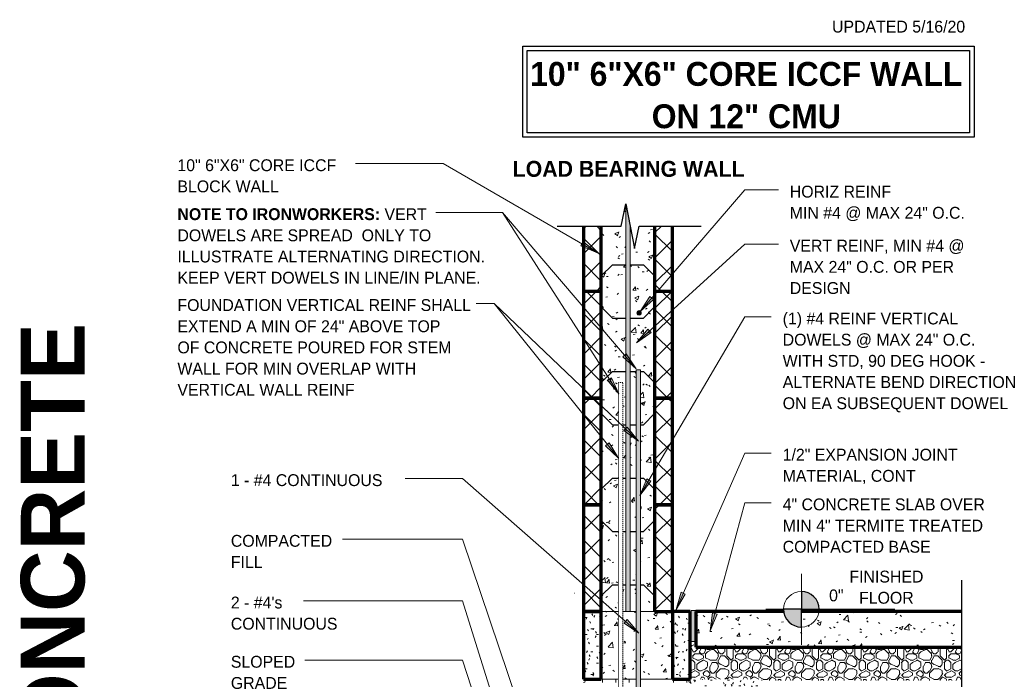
# Model space of a CAD drawing. Header units: inches. Extents: x 179 to 441, y -40 to 170.
# Tile 2 of 9: x 179 to 290, y 81 to 156. Entities that reach past the tile are written whole.
import ezdxf

# ---------------------------------------------------------------- set-up
doc = ezdxf.new("R2010")
doc.units = ezdxf.units.IN
doc.header["$MEASUREMENT"] = 0
doc.linetypes.add('Hidden 1_8_', pattern=[0.1875, 0.125, -0.0625])
for name, color, linetype, lineweight in [('A-ANNO-TEXT', 2, 'Continuous', 9), ('A-DETL', 5, 'Continuous', 9), ('A-DETL-GENF', 3, 'Continuous', 9), ('A-DETL-HLIN', 3, 'Continuous', 70), ('A-DETL-LLIN', 3, 'Continuous', 9), ('A-DETL-MBND', 5, 'Hidden 1_8_', 9), ('A-DETL-MLIN', 3, 'Continuous', 30)]:
    doc.layers.add(name, color=color, linetype=linetype, lineweight=lineweight)
pattern_1 = [(0, (0, 0), (4, 4), [4, -4]), (0, (0, 1.5), (4, 4), [4, -4]), (0, (0, 3), (4, 4), [4, -4]), (90, (0.5, 3.5), (-4, 4), [4, -4]), (90, (2, 3.5), (-4, 4), [4, -4]), (90, (3.5, 3.5), (-4, 4), [4, -4])]
pattern_2 = [(50, (0, 0), (4.590705, -0.40187), [0.48, -5.28]), (355, (0, 0), (-0.88784, 4.8137), [0.384, -4.224]), (100.451, (0.383, -0.033), (3.70197, 4.41272), [0.408, -4.487]), (46.184, (0, 1.28), (6.83066, -1.05904), [0.72, -7.92]), (96.636, (0.569, 1.192), (5.98166, 6.23401), [0.612, -6.731]), (351.184, (0, 1.28), (5.98208, 6.23382), [0.576, -6.336]), (21, (0.64, 0.96), (3.82029, -2.5771), [0.48, -5.28]), (326, (0.64, 0.96), (1.55721, 4.64059), [0.384, -4.224]), (71.451, (0.958, 0.745), (5.377147, 2.064703), [0.408, -4.487]), (37.5, (0, 0), (0.077972, 2.130786), [0.211, -3.962, 0.211, -4.077, -4.24]), (37.5, (0, 0), (0.077972, 2.130786), [-8.461, 0.211, -4.029]), (7.5, (0, 0), (1.683907, 2.52439), [0.211, -2.234, 0.211, -3.866, -1.616]), (7.5, (0, 0), (1.683907, 2.52439), [-6.522, 0.211, -1.405]), (327.5, (-1.427, 0), (3.416527, -0.144297), [0.211, -1.389, 0.211, -4.781, -6.624]), (327.5, (-1.427, 0), (3.416527, -0.144297), [-6.592, 0.211, -6.413]), (317.5, (-2.067, 0), (3.732463, 0.640715), [0.211, -1.869, 0.211, -3.104, -4.704]), (317.5, (-2.067, 0), (3.732463, 0.640715), [-5.395, 0.211, -4.493])]
pattern_3 = [(45, (0, 0), (-1.414214, 1.414214), []), (135, (0, 0), (-1.414214, -1.414214), [])]
pattern_4 = [(0, (0, 0), (2.56, 0.64), [0.211, -1.709, 0.211, -1.709, -10.24]), (0, (0, 0), (2.56, 0.64), [-3.84, 0.211, -3.629, 0.211, -1.709, -4.48]), (0, (0, 0), (2.56, 0.64), [-9.6, 0.211, -1.069, 0.211, -2.989]), (120, (0.96, 0.32), (-1.8342563, 1.897025), [0.211, -1.709, 0.211, -1.709, -10.24]), (120, (0.96, 0.32), (-1.8342563, 1.897025), [-3.84, 0.211, -3.629, 0.211, -1.709, -4.48]), (120, (0.96, 0.32), (-1.8342563, 1.897025), [-9.6, 0.211, -1.069, 0.211, -2.989]), (240, (1.28, 1.6), (-0.7257437, -2.537025), [0.211, -1.709, 0.211, -1.709, -10.24]), (240, (1.28, 1.6), (-0.7257437, -2.537025), [-3.84, 0.211, -3.629, 0.211, -1.709, -4.48]), (240, (1.28, 1.6), (-0.7257437, -2.537025), [-9.6, 0.211, -1.069, 0.211, -2.989])]

# ---------------------------------------------------------------- blocks, each defined once
blk = doc.blocks.new('Break Line1 - B_ ICCF WALL0')
at = {"layer": 'A-DETL-GENF', "lineweight": 30}
for p, q in [((-1, 0), (-0.5, 2.5)), ((-0.5, 2.5), (0.5, -2.5)), ((-23.26, 0), (-1, 0)), ((0.5, -2.5), (1, 0)), ((1, 0), (18.75, 0))]:
    blk.add_line(p, q, dxfattribs=at)
blk = doc.blocks.new('Reinf Bar Secti_ ICCF WALL3')
at = {"layer": 'A-DETL-GENF'}
h = blk.add_hatch(color=256, dxfattribs=at)
edge = h.paths.add_edge_path(flags=0)
edge.add_spline(control_points=[(-0.25, 0), (-0.25, -0.03), (-0.23, -0.09), (-0.2, -0.15), (-0.18, -0.17)], knot_values=[0, 0, 0, 0, 0.094965, 0.188583, 0.188583, 0.188583, 0.188583], degree=3, periodic=0)
edge.add_line((-0.18, -0.17), (-0.18, 0.17))
edge.add_spline(control_points=[(-0.18, 0.17), (-0.2, 0.15), (-0.23, 0.09), (-0.25, 0.03), (-0.25, 0)], knot_values=[0, 0, 0, 0, 0.093619, 0.188583, 0.188583, 0.188583, 0.188583], degree=3, periodic=0)
for start, end in [(135.889, 180.0488), (179.9512, 224.111)]:
    blk.add_arc((0, 0), 0.249, start, end, dxfattribs=at)
blk = doc.blocks.new('Reinf Bar Secti_ ICCF WALL2')
at = {"layer": 'A-DETL-GENF'}
h = blk.add_hatch(color=256, dxfattribs=at)
edge = h.paths.add_edge_path(flags=0)
edge.add_arc((0, 0), 0.25, 180, 360)
edge.add_arc((0, 0), 0.25, 360, 540)
for start, end in [(360, 180), (180, 360)]:
    blk.add_arc((0, 0), 0.25, start, end, dxfattribs=at)
blk = doc.blocks.new('Reinf Bar Eleva_ ICCF WALL0')
at = {"layer": 'A-DETL-GENF'}
blk.add_hatch(color=256, dxfattribs=at).paths.add_polyline_path([(0, 0), (0, -0.5), (43.33, -0.5), (45.83, 0)], flags=0)
for p, q in [((45.83, 0), (0, 0)), ((0, -0.5), (43.33, -0.5))]:
    blk.add_line(p, q, dxfattribs=at)
blk = doc.blocks.new('Break Line2 - B_ ICCF WALL0')
at = {"layer": 'A-DETL-GENF', "lineweight": 30}
for p, q in [((-1, 0), (-0.5, 2.5)), ((-0.5, 2.5), (0.5, -2.5)), ((-8.22, 0), (-1, 0)), ((0.5, -2.5), (1, 0)), ((1, 0), (7.99, 0))]:
    blk.add_line(p, q, dxfattribs=at)
blk = doc.blocks.new('Reinf Bar Eleva_ ICCF WALL1')
at = {"layer": 'A-DETL-GENF'}
blk.add_hatch(color=256, dxfattribs=at).paths.add_polyline_path([(64.19, 0), (0, 0), (0, -0.5), (64.19, -0.5)], flags=0)
for p, q in [((64.19, 0), (0, 0)), ((0, 0), (0, -0.5)), ((0, -0.5), (64.19, -0.5))]:
    blk.add_line(p, q, dxfattribs=at)

msp = doc.modelspace()

# ---------------------------------------------------------------- hatches: boundary and pattern name
at = {"layer": 'A-ANNO-TEXT'}
for points in [[(242.33609595, 130.57118102), (242.0727904, 130.11512371), (243.93649277, 129.34315027)], [(250.22859286, 124.08934932), (249.82985538, 124.43333551), (248.72280686, 122.74698646)], [(249.96272801, 120.3715866), (249.6082098, 120.76098988), (248.30656309, 119.21987166)], [(247.17600497, 117.97404838), (246.77539925, 117.63223974), (248.27384927, 116.2816928)], [(245.4964079, 115.28876616), (245.05313224, 115.00446919), (246.35449502, 113.46311121)], [(247.28013351, 109.72511302), (246.91625122, 109.3444455), (248.54392079, 108.15279904)], [(245.24329984, 107.9798943), (244.83257256, 107.65031703), (246.28963017, 106.25521394)], [(249.95379064, 103.65551953), (249.49973889, 103.92226865), (248.71368443, 102.06446136)], [(253.81656377, 90.96859346), (253.3345577, 91.18069777), (252.77001465, 89.24404585)], [(257.38011553, 88.70324709), (256.87188052, 88.84114294), (256.60228655, 86.84198096)], [(247.2676773, 88.09547322), (246.92068213, 87.69935148), (248.59860138, 86.57956735)]]:
    msp.add_hatch(color=7, dxfattribs=at).paths.add_polyline_path(points, flags=0)
at = {"layer": 'A-DETL-GENF'}
h = msp.add_hatch(dxfattribs=at)
h.set_pattern_fill('FP1_3', style=0, pattern_type=2)
h.set_pattern_definition(pattern_2)
h.paths.add_polyline_path([(247.11539914, 125.00508928), (247.11539914, 134.8345131), (246.61539914, 132.3345131), (244.36539914, 132.3345131), (244.36539914, 125.00508928)], flags=0)
h = msp.add_hatch(dxfattribs=at)
h.set_pattern_fill('FP1_4', style=0, pattern_type=2)
h.set_pattern_definition(pattern_3)
h.paths.add_polyline_path([(242.36539914, 125.00508928), (244.36539914, 125.00508928), (244.36539914, 132.3345131), (242.36539914, 132.3345131)], flags=0)
h = msp.add_hatch(dxfattribs=at)
h.set_pattern_fill('FP1_3', style=0, pattern_type=2)
h.set_pattern_definition(pattern_2)
h.paths.add_polyline_path([(247.61539914, 132.3345131), (247.61539914, 125.00508928), (250.36539914, 125.00508928), (250.36539914, 132.3345131), (248.61539914, 132.3345131), (248.11539914, 129.8345131)], flags=0)
h = msp.add_hatch(dxfattribs=at)
h.set_pattern_fill('FP1_4', style=0, pattern_type=2)
h.set_pattern_definition(pattern_3)
h.paths.add_polyline_path([(250.36539914, 125.00508928), (252.36539914, 125.00508928), (252.36539914, 132.3345131), (250.36539914, 132.3345131)], flags=0)
h = msp.add_hatch(dxfattribs=at)
h.set_pattern_fill('FP1_4', style=0, pattern_type=2)
h.set_pattern_definition(pattern_3)
h.paths.add_polyline_path([(242.36539914, 113.00508928), (244.36539914, 113.00508928), (244.36539914, 125.00508928), (242.36539914, 125.00508928)], flags=0)
h = msp.add_hatch(dxfattribs=at)
h.set_pattern_fill('FP1_3', style=0, pattern_type=2)
h.set_pattern_definition(pattern_2)
h.paths.add_polyline_path([(244.36539914, 125.00508928), (244.36539914, 113.00508928), (246.28472144, 113.00508928), (246.28472144, 114.76911532), (246.78472144, 114.76911532), (246.78472144, 113.00508928), (247.11539914, 113.00508928), (247.11539914, 123.25508928), (246.36539914, 123.25508928), (246.36539914, 125.00508928)], flags=0)
h = msp.add_hatch(dxfattribs=at)
h.set_pattern_fill('FP1_3', style=0, pattern_type=2)
h.set_pattern_definition(pattern_2)
h.paths.add_polyline_path([(246.36539914, 125.00508928), (246.36539914, 123.25508928), (247.11539914, 123.25508928), (247.11539914, 125.00508928)], flags=0)
h = msp.add_hatch(dxfattribs=at)
h.set_pattern_fill('FP1_3', style=0, pattern_type=2)
h.set_pattern_definition(pattern_2)
h.paths.add_polyline_path([(250.36539914, 123.25508928), (250.36539914, 125.00508928), (247.61539914, 125.00508928), (247.61539914, 123.25508928)], flags=0)
h = msp.add_hatch(dxfattribs=at)
h.set_pattern_fill('FP1_4', style=0, pattern_type=2)
h.set_pattern_definition(pattern_3)
h.paths.add_polyline_path([(252.36539914, 113.00508928), (252.36539914, 125.00508928), (250.36539914, 125.00508928), (250.36539914, 113.00508928)], flags=0)
h = msp.add_hatch(dxfattribs=at)
h.set_pattern_fill('FP1_3', style=0, pattern_type=2)
h.set_pattern_definition(pattern_2)
h.paths.add_polyline_path([(250.36539914, 123.25508928), (247.61539914, 123.25508928), (247.61539914, 113.00508928), (248.29159177, 113.00508928), (248.29159177, 116.19258928), (248.79159177, 116.19258928), (248.79159177, 113.00508928), (250.36539914, 113.00508928)], flags=0)
edge = h.paths.add_edge_path(flags=0)
edge.add_arc((248.61539914, 122.5845131), 0.25, 0, 180)
edge.add_arc((248.61539914, 122.5845131), 0.25, 180, 360)
h = msp.add_hatch(dxfattribs=at)
h.set_pattern_fill('FP1_4', style=0, pattern_type=2)
h.set_pattern_definition(pattern_3)
h.paths.add_polyline_path([(242.36539914, 101.00508928), (244.36539914, 101.00508928), (244.36539914, 113.00508928), (242.36539914, 113.00508928)], flags=0)
h = msp.add_hatch(dxfattribs=at)
h.set_pattern_fill('FP1_3', style=0, pattern_type=2)
h.set_pattern_definition(pattern_2)
h.paths.add_polyline_path([(244.36539914, 113.00508928), (244.36539914, 101.00508928), (246.28472144, 101.00508928), (246.28472144, 113.00508928)], flags=0)
h = msp.add_hatch(dxfattribs=at)
h.set_pattern_fill('FP1_3', style=0, pattern_type=2)
h.set_pattern_definition(pattern_2)
h.paths.add_polyline_path([(247.11539914, 111.25508928), (247.11539914, 113.00508928), (246.78472144, 113.00508928), (246.78472144, 111.25508928)], flags=0)
h = msp.add_hatch(dxfattribs=at)
h.set_pattern_fill('FP1_3', style=0, pattern_type=2)
h.set_pattern_definition(pattern_2)
h.paths.add_polyline_path([(247.61539914, 113.00508928), (247.61539914, 111.25508928), (248.29159177, 111.25508928), (248.29159177, 113.00508928)], flags=0)
h = msp.add_hatch(dxfattribs=at)
h.set_pattern_fill('FP1_3', style=0, pattern_type=2)
h.set_pattern_definition(pattern_2)
h.paths.add_polyline_path([(250.36539914, 111.25508928), (250.36539914, 113.00508928), (248.79159177, 113.00508928), (248.79159177, 111.25508928)], flags=0)
h = msp.add_hatch(dxfattribs=at)
h.set_pattern_fill('FP1_4', style=0, pattern_type=2)
h.set_pattern_definition(pattern_3)
h.paths.add_polyline_path([(252.36539914, 101.00508928), (252.36539914, 113.00508928), (250.36539914, 113.00508928), (250.36539914, 101.00508928)], flags=0)
h = msp.add_hatch(dxfattribs=at)
h.set_pattern_fill('FP1_3', style=0, pattern_type=2)
h.set_pattern_definition(pattern_2)
h.paths.add_polyline_path([(247.11539914, 111.25508928), (246.78472144, 111.25508928), (246.78472144, 101.00508928), (247.11539914, 101.00508928)], flags=0)
h = msp.add_hatch(dxfattribs=at)
h.set_pattern_fill('FP1_3', style=0, pattern_type=2)
h.set_pattern_definition(pattern_2)
h.paths.add_polyline_path([(248.29159177, 111.25508928), (247.61539914, 111.25508928), (247.61539914, 101.00508928), (248.29159177, 101.00508928)], flags=0)
h = msp.add_hatch(dxfattribs=at)
h.set_pattern_fill('FP1_3', style=0, pattern_type=2)
h.set_pattern_definition(pattern_2)
h.paths.add_polyline_path([(250.36539914, 111.25508928), (248.79159177, 111.25508928), (248.79159177, 101.00508928), (250.36539914, 101.00508928)], flags=0)
h = msp.add_hatch(dxfattribs=at)
h.set_pattern_fill('FP1_4', style=0, pattern_type=2)
h.set_pattern_definition(pattern_3)
h.paths.add_polyline_path([(242.36539914, 89.00508928), (244.36539914, 89.00508928), (244.36539914, 101.00508928), (242.36539914, 101.00508928)], flags=0)
h = msp.add_hatch(dxfattribs=at)
h.set_pattern_fill('FP1_3', style=0, pattern_type=2)
h.set_pattern_definition(pattern_2)
h.paths.add_polyline_path([(244.36539914, 101.00508928), (244.36539914, 89.00508928), (246.28472144, 89.00508928), (246.28472144, 101.00508928)], flags=0)
h = msp.add_hatch(dxfattribs=at)
h.set_pattern_fill('FP1_3', style=0, pattern_type=2)
h.set_pattern_definition(pattern_2)
h.paths.add_polyline_path([(247.11539914, 99.25508928), (247.11539914, 101.00508928), (246.78472144, 101.00508928), (246.78472144, 99.25508928)], flags=0)
h = msp.add_hatch(dxfattribs=at)
h.set_pattern_fill('FP1_3', style=0, pattern_type=2)
h.set_pattern_definition(pattern_2)
h.paths.add_polyline_path([(247.61539914, 101.00508928), (247.61539914, 99.25508928), (248.29159177, 99.25508928), (248.29159177, 101.00508928)], flags=0)
h = msp.add_hatch(dxfattribs=at)
h.set_pattern_fill('FP1_3', style=0, pattern_type=2)
h.set_pattern_definition(pattern_2)
edge = h.paths.add_edge_path(flags=0)
edge.add_line((250.36539914, 99.25508928), (250.36539914, 101.00508928))
edge.add_line((250.36539914, 101.00508928), (248.79159177, 101.00508928))
edge.add_line((248.79159177, 101.00508928), (248.79159177, 100.86256645))
edge.add_spline(control_points=[(248.79159177, 100.86256645), (248.81344133, 100.8402859), (248.85031972, 100.78727548), (248.86370798, 100.72419905), (248.86539914, 100.69258928)], knot_values=[0, 0, 0, 0, 0.0936185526, 0.1885834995, 0.1885834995, 0.1885834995, 0.1885834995], degree=3, periodic=0)
edge.add_spline(control_points=[(248.86539914, 100.69258928), (248.86370798, 100.6609795), (248.85031972, 100.59790307), (248.81344133, 100.54489265), (248.79159177, 100.52261211)], knot_values=[0, 0, 0, 0, 0.0949649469, 0.1885834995, 0.1885834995, 0.1885834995, 0.1885834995], degree=3, periodic=0)
edge.add_line((248.79159177, 100.52261211), (248.79159177, 99.25508928))
edge.add_line((248.79159177, 99.25508928), (250.36539914, 99.25508928))
h = msp.add_hatch(dxfattribs=at)
h.set_pattern_fill('FP1_4', style=0, pattern_type=2)
h.set_pattern_definition(pattern_3)
h.paths.add_polyline_path([(252.36539914, 89.00508928), (252.36539914, 101.00508928), (250.36539914, 101.00508928), (250.36539914, 89.00508928)], flags=0)
h = msp.add_hatch(dxfattribs=at)
h.set_pattern_fill('FP1_3', style=0, pattern_type=2)
h.set_pattern_definition(pattern_2)
h.paths.add_polyline_path([(247.11539914, 99.25508928), (246.78472144, 99.25508928), (246.78472144, 89.00508928), (247.11539914, 89.00508928)], flags=0)
h = msp.add_hatch(dxfattribs=at)
h.set_pattern_fill('FP1_3', style=0, pattern_type=2)
h.set_pattern_definition(pattern_2)
h.paths.add_polyline_path([(248.29159177, 99.25508928), (247.61539914, 99.25508928), (247.61539914, 89.00508928), (248.29159177, 89.00508928)], flags=0)
h = msp.add_hatch(dxfattribs=at)
h.set_pattern_fill('FP1_3', style=0, pattern_type=2)
h.set_pattern_definition(pattern_2)
h.paths.add_polyline_path([(250.36539914, 99.25508928), (248.79159177, 99.25508928), (248.79159177, 89.00508928), (250.36539914, 89.00508928)], flags=0)
h = msp.add_hatch(color=7, dxfattribs=at)
edge = h.paths.add_edge_path(flags=0)
edge.add_arc((266.86539914, 89.25508928), 2, 0, 90)
edge.add_line((266.86539914, 91.25508928), (266.86539914, 89.25508928))
edge.add_line((266.86539914, 89.25508928), (268.86539914, 89.25508928))
h = msp.add_hatch(dxfattribs=at)
h.set_pattern_fill('FP1_5', style=0, pattern_type=2)
h.set_pattern_definition(pattern_4)
h.paths.add_polyline_path([(242.36539914, 89.00508928), (242.36539914, 81.38008928), (244.36539914, 81.38008928), (244.36539914, 89.00508928)], flags=0)
h = msp.add_hatch(dxfattribs=at)
h.set_pattern_fill('FP1_3', style=0, pattern_type=2)
h.set_pattern_definition(pattern_2)
h.paths.add_polyline_path([(244.36539914, 89.00508928), (244.36539914, 81.38008928), (246.28472144, 81.38008928), (246.28472144, 89.00508928)], flags=0)
h = msp.add_hatch(dxfattribs=at)
h.set_pattern_fill('FP1_3', style=0, pattern_type=2)
h.set_pattern_definition(pattern_2)
h.paths.add_polyline_path([(246.78472144, 89.00508928), (246.78472144, 81.38008928), (248.29159177, 81.38008928), (248.29159177, 89.00508928)], flags=0)
h = msp.add_hatch(dxfattribs=at)
h.set_pattern_fill('FP1_3', style=0, pattern_type=2)
h.set_pattern_definition(pattern_2)
h.paths.add_polyline_path([(252.36539914, 81.38008928), (252.36539914, 89.00508928), (248.79159177, 89.00508928), (248.79159177, 81.38008928)], flags=0)
h = msp.add_hatch(dxfattribs=at)
h.set_pattern_fill('FP1_5', style=0, pattern_type=2)
h.set_pattern_definition(pattern_4)
h.paths.add_polyline_path([(254.36539914, 89.00508928), (252.36539914, 89.00508928), (252.36539914, 81.38008928), (254.36539914, 81.38008928)], flags=0)
msp.add_hatch(color=7, dxfattribs=at).paths.add_polyline_path([(254.99039914, 89.13008928), (254.49039914, 89.13008928), (254.49039914, 85.63008928), (254.99039914, 85.63008928), (254.99039914, 89.00508928)], flags=0)
h = msp.add_hatch(dxfattribs=at)
h.set_pattern_fill('FP1_3', style=0, pattern_type=2)
h.set_pattern_definition(pattern_2)
edge = h.paths.add_edge_path(flags=0)
edge.add_line((254.99039914, 89.00508928), (254.99039914, 85.00508928))
edge.add_line((254.99039914, 85.00508928), (284.86539914, 85.00508928))
edge.add_line((284.86539914, 85.00508928), (284.86539914, 89.00508928))
edge.add_line((284.86539914, 89.00508928), (266.86539914, 89.00508928))
edge.add_line((266.86539914, 89.00508928), (266.86539914, 87.25508928))
edge.add_spline(control_points=[(266.86539914, 87.25508928), (266.7053913, 87.25751295), (266.38490314, 87.29872433), (265.93439881, 87.47385163), (265.53864388, 87.74962568), (265.22011904, 88.11078336), (264.99595435, 88.53620656), (264.91875854, 88.84773359), (264.89831226, 89.00508928)], knot_values=[0, 0, 0, 0, 0.4800785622, 0.9588486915, 1.4365588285, 1.9134590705, 2.3898007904, 2.8658362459, 2.8658362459, 2.8658362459, 2.8658362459], degree=3, periodic=0)
edge.add_line((264.89831226, 89.00508928), (254.99039914, 89.00508928))
h = msp.add_hatch(color=7, dxfattribs=at)
edge = h.paths.add_edge_path(flags=0)
edge.add_line((266.86539914, 87.25508928), (266.86539914, 89.25508928))
edge.add_line((266.86539914, 89.25508928), (264.86539914, 89.25508928))
edge.add_arc((266.86539914, 89.25508928), 2, 180, 270)
h = msp.add_hatch(dxfattribs=at)
h.set_pattern_fill('FP1_2', style=0, pattern_type=2)
h.set_pattern_definition([(0, (0, 0), (4.8, 4.8), [0.48, -0.72, 0.24, -0.72, -2.64]), (0, (0, 0), (4.8, 4.8), [-2.16, 0.24, -2.4]), (0, (2.4, 0.48), (4.8, 4.8), [0.24, -4.56]), (0, (0.96, 0.72), (4.8, 4.8), [0.24, -0.48, 0.24, -3.84]), (0, (3.36, 0.96), (4.8, 4.8), [0.48, -4.32]), (0, (3.84, 1.2), (4.8, 4.8), [0.24, -4.56]), (0, (2.4, 1.68), (4.8, 4.8), [0.48, -4.32]), (0, (0, 1.92), (4.8, 4.8), [0.24, -0.48, 0.24, -1.2, -2.64]), (0, (0, 1.92), (4.8, 4.8), [-2.16, 0.72, -1.92]), (0, (3.36, 2.4), (4.8, 4.8), [0.48, -4.32]), (0, (0.48, 2.64), (4.8, 4.8), [0.48, -0.24, 0.24, -1.92, -1.92]), (0, (0.48, 2.64), (4.8, 4.8), [-2.88, 0.24, -1.68]), (0, (0.24, 2.88), (4.8, 4.8), [0.24, -4.56]), (0, (1.92, 3.12), (4.8, 4.8), [0.24, -0.24, 0.24, -4.08]), (0, (1.2, 3.36), (4.8, 4.8), [0.24, -4.56]), (0, (4.32, 3.6), (4.8, 4.8), [0.24, -4.56]), (0, (2.16, 3.84), (4.8, 4.8), [0.24, -1.92, 0.24, -2.4]), (0, (2.16, 4.08), (4.8, 4.8), [0.48, -4.32]), (0, (3.12, 4.32), (4.8, 4.8), [0.48, -4.32]), (0, (0.24, 4.56), (4.8, 4.8), [0.24, -2.88, 0.48, -1.2]), (90, (0, 2.16), (-4.8, 4.8), [0.96, -0.96, 0.48, -2.4]), (90, (0.24, 2.16), (-4.8, 4.8), [0.24, -1.68, 0.48, -2.4]), (90, (0.48, 0.96), (-4.8, 4.8), [0.72, -4.08]), (90, (0.72, 0.96), (-4.8, 4.8), [0.48, -4.32]), (90, (0.96, 0.24), (-4.8, 4.8), [0.24, -2.88, 0.24, -0.24, -1.2]), (90, (0.96, 0.24), (-4.8, 4.8), [-3.6, 0.48, -0.72]), (90, (1.44, 0.24), (-4.8, 4.8), [0.24, -1.68, 0.24, -2.64]), (90, (1.68, 2.16), (-4.8, 4.8), [0.48, -0.72, 0.24, -0.24, -3.12]), (90, (1.68, 2.16), (-4.8, 4.8), [-1.68, 0.48, -2.64]), (90, (1.92, 1.2), (-4.8, 4.8), [0.48, -2.64, 0.24, -1.44]), (90, (2.16, 0.24), (-4.8, 4.8), [0.24, -0.24, 0.48, -3.84]), (90, (2.64, 3.36), (-4.8, 4.8), [0.24, -4.56]), (90, (2.88, 3.36), (-4.8, 4.8), [0.48, -0.48, 0.24, -0.24, -3.36]), (90, (2.88, 3.36), (-4.8, 4.8), [-1.44, 0.48, -2.88]), (90, (3.12, 1.2), (-4.8, 4.8), [0.24, -0.24, 0.24, -0.48, -3.6]), (90, (3.12, 1.2), (-4.8, 4.8), [-1.2, 0.24, -3.36]), (90, (3.84, 2.88), (-4.8, 4.8), [0.96, -3.84]), (90, (4.08, 2.4), (-4.8, 4.8), [0.96, -0.72, 0.48, -2.64]), (90, (4.32, 0.48), (-4.8, 4.8), [0.24, -0.72, 0.48, -3.36]), (90, (4.56, 0.96), (-4.8, 4.8), [0.72, -4.08]), (45, (1.92, 0), (4e-16, 4.79984), [0.339, -6.449]), (45, (4.56, 0.24), (4e-16, 4.79984), [0.339, -5.77, 0.339, -0.339]), (45, (1.44, 0.48), (4e-16, 4.79984), [0.339, -2.715, 0.339, -3.394]), (45, (2.64, 0.48), (4e-16, 4.79984), [0.339, -5.431, 0.339, -0.679]), (45, (2.88, 0.48), (4e-16, 4.79984), [0.679, -2.715, 0.679, -2.715]), (45, (1.68, 0.96), (4e-16, 4.79984), [0.339, -3.055, 0.339, -0.339, -2.715]), (45, (1.68, 0.96), (4e-16, 4.79984), [-4.073, 0.339, -2.376]), (45, (4.08, 1.2), (4e-16, 4.79984), [0.339, -0.339, 0.339, -5.77]), (45, (0.72, 1.44), (4e-16, 4.79984), [0.339, -4.073, 0.339, -2.037]), (45, (4.56, 1.92), (4e-16, 4.79984), [0.339, -0.339, 0.339, -1.358, -4.413]), (45, (4.56, 1.92), (4e-16, 4.79984), [-2.376, 0.339, -4.073]), (45, (1.68, 2.64), (4e-16, 4.79984), [0.339, -6.449]), (45, (0.48, 2.88), (4e-16, 4.79984), [0.679, -6.109]), (45, (0, 3.36), (4e-16, 4.79984), [0.339, -0.339, 0.339, -5.77]), (45, (2.64, 4.08), (4e-16, 4.79984), [0.339, -6.449]), (45, (4.08, 4.56), (4e-16, 4.79984), [0.339, -6.449]), (135, (2.16, 0.48), (4e-16, 4.79984), [0.339, -6.449]), (135, (2.4, 0.48), (4e-16, 4.79984), [0.339, -6.449]), (135, (0.96, 0.72), (4e-16, 4.79984), [0.339, -1.358, 0.679, -4.412]), (135, (0, 0.72), (4e-16, 4.79984), [0.339, -6.449]), (135, (3.12, 1.44), (4e-16, 4.79984), [0.339, -2.715, 0.339, -3.394]), (135, (3.36, 1.44), (4e-16, 4.79984), [0.339, -2.037, 0.339, -2.036, -2.037]), (135, (3.36, 1.44), (4e-16, 4.79984), [-4.752, 0.339, -1.697]), (135, (0.48, 1.68), (4e-16, 4.79984), [0.339, -6.449]), (135, (4.32, 1.92), (4e-16, 4.79984), [0.679, -1.697, 0.339, -0.339, -3.734]), (135, (4.32, 1.92), (4e-16, 4.79984), [-3.054, 0.339, -3.394]), (135, (1.2, 2.64), (4e-16, 4.79984), [0.339, -6.449]), (135, (3.12, 2.64), (4e-16, 4.79984), [0.679, -6.109]), (135, (3.36, 2.64), (4e-16, 4.79984), [0.339, -6.449]), (135, (1.92, 3.12), (4e-16, 4.79984), [0.339, -6.449]), (135, (0.48, 3.84), (4e-16, 4.79984), [0.339, -6.449]), (135, (4.32, 3.84), (4e-16, 4.79984), [0.339, -6.449]), (26.565, (0.48, 0), (4.799944, -0.000452), [0.537, -10.196]), (26.565, (0, 0.48), (4.799944, -0.000452), [0.537, -10.196]), (26.565, (0, 0.72), (4.799944, -0.000452), [0.537, -10.196]), (26.565, (1.2, 0.72), (4.799944, -0.000452), [0.537, -10.196]), (26.565, (0.96, 1.68), (4.799944, -0.000452), [0.537, -10.196]), (26.565, (0.96, 1.92), (4.799944, -0.000452), [0.537, -10.196]), (26.565, (1.92, 2.88), (4.799944, -0.000452), [0.537, -10.196]), (26.565, (2.16, 3.12), (4.799944, -0.000452), [0.537, -10.196]), (26.565, (0.24, 3.6), (4.799944, -0.000452), [0.537, -10.196]), (26.565, (1.68, 3.6), (4.799944, -0.000452), [0.537, -10.196]), (63.435, (4.08, 0), (-0.000452, 4.799944), [0.537, -10.196]), (63.435, (2.88, 0.72), (-0.000452, 4.799944), [0.537, -10.196]), (63.435, (2.16, 1.2), (-0.000452, 4.799944), [0.537, -10.196]), (63.435, (2.88, 1.92), (-0.000452, 4.799944), [0.537, -10.196]), (63.435, (3.12, 1.92), (-0.000452, 4.799944), [0.537, -10.196]), (63.435, (1.44, 2.64), (-0.000452, 4.799944), [0.537, -10.196]), (63.435, (0.96, 2.88), (-0.000452, 4.799944), [0.537, -10.196]), (63.435, (2.88, 3.84), (-0.000452, 4.799944), [0.537, -10.196]), (63.435, (0.96, 4.32), (-0.000452, 4.799944), [0.537, -10.196]), (116.565, (0.24, 2.88), (0.000452, 4.799944), [0.537, -10.196]), (116.565, (3.12, 2.88), (0.000452, 4.799944), [0.537, -10.196]), (116.565, (0, 3.12), (0.000452, 4.799944), [0.537, -10.196]), (116.565, (3.84, 3.84), (0.000452, 4.799944), [0.537, -10.196]), (116.565, (0.72, 4.08), (0.000452, 4.799944), [0.537, -10.196]), (116.565, (1.68, 4.32), (0.000452, 4.799944), [0.537, -10.196]), (153.435, (1.92, 0), (-4.799944, -0.000452), [0.537, -10.196]), (153.435, (0.96, 0.48), (-4.799944, -0.000452), [0.537, -10.196]), (153.435, (4.32, 0.72), (-4.799944, -0.000452), [0.537, -10.196]), (153.435, (3.84, 1.2), (-4.799944, -0.000452), [0.537, -10.196]), (153.435, (1.92, 1.68), (-4.799944, -0.000452), [0.537, -10.196]), (153.435, (0.72, 1.92), (-4.799944, -0.000452), [0.537, -10.196]), (153.435, (2.16, 1.92), (-4.799944, -0.000452), [0.537, -10.196]), (153.435, (1.44, 2.4), (-4.799944, -0.000452), [0.537, -10.196]), (153.435, (1.44, 3.6), (-4.799944, -0.000452), [0.537, -10.196]), (153.435, (0, 4.56), (-4.799944, -0.000452), [0.537, -10.196]), (153.435, (2.88, 4.56), (-4.799944, -0.000452), [0.537, -10.196]), (153.435, (3.36, 4.56), (-4.799944, -0.000452), [0.537, -10.196])])
h.paths.add_polyline_path([(254.36539914, 81.38008928), (262.47871266, 81.38008928), (262.46682143, 81.25508928), (284.86539914, 81.25508928), (284.86539914, 85.00508928), (254.99039914, 85.00508928), (254.99039914, 85.25508928), (254.36539914, 85.25508928)], flags=0)
h = msp.add_hatch(dxfattribs=at)
h.set_pattern_fill('FP1_1', style=0, pattern_type=2)
h.set_pattern_definition(pattern_1)
h.paths.add_polyline_path([(246.28472144, 81.38008928), (244.36539914, 81.38008928), (242.36539914, 81.38008928), (242.36539914, 81.00508928), (244.36539914, 81.00508928), (246.28472144, 81.00508928)], flags=0)
h = msp.add_hatch(dxfattribs=at)
h.set_pattern_fill('FP1_1', style=0, pattern_type=2)
h.set_pattern_definition(pattern_1)
h.paths.add_polyline_path([(248.29159177, 81.38008928), (246.78472144, 81.38008928), (246.78472144, 81.00508928), (248.29159177, 81.00508928)], flags=0)
h = msp.add_hatch(dxfattribs=at)
h.set_pattern_fill('FP1_1', style=0, pattern_type=2)
h.set_pattern_definition(pattern_1)
h.paths.add_polyline_path([(254.36539914, 81.00508928), (254.36539914, 81.38008928), (252.36539914, 81.38008928), (248.79159177, 81.38008928), (248.79159177, 81.00508928), (252.36539914, 81.00508928)], flags=0)
h = msp.add_hatch(dxfattribs=at)
h.set_pattern_fill('FP1_5', style=0, pattern_type=2)
h.set_pattern_definition(pattern_4)
h.paths.add_polyline_path([(254.36539914, 57.38008928), (260.19559796, 57.38008928), (262.47871266, 81.38008928), (254.36539914, 81.38008928), (254.36539914, 81.00508928), (254.36539914, 73.38008928), (254.36539914, 73.00508928), (254.36539914, 65.38008928), (254.36539914, 65.00508928)], flags=0)

# ---------------------------------------------------------------- linework, layer by layer
at = {"layer": 'A-ANNO-TEXT', "color": 7}
for p, q in [((219.52542819, 139.37630843), (216.71427013, 139.37630843)), ((226.55860175, 139.37630843), (219.52542819, 139.37630843)), ((243.93649277, 129.34315027), (226.55860175, 139.37630843)), ((248.72280686, 122.74698646), (260.50748342, 136.40739625)), ((260.50748342, 136.40739625), (264.28662112, 136.40739625)), ((233.26478346, 133.87258136), (225.74427013, 133.87258136)), ((246.35449502, 113.46311121), (233.26478346, 133.87258136)), ((248.27384927, 116.2816928), (233.26478346, 133.87258136)), ((242.33609595, 130.57118102), (242.0727904, 130.11512371)), ((242.0727904, 130.11512371), (243.93649277, 129.34315027)), ((243.93649277, 129.34315027), (242.33609595, 130.57118102)), ((248.30656309, 119.21987166), (260.50748342, 130.32776055)), ((260.50748342, 130.32776055), (264.28662112, 130.32776055)), ((249.82985538, 124.43333551), (248.72280686, 122.74698646)), ((248.72280686, 122.74698646), (250.22859286, 124.08934932)), ((250.22859286, 124.08934932), (249.82985538, 124.43333551)), ((231.12211182, 123.65090029), (230.30427013, 123.65090029)), ((232.33092055, 123.65090029), (231.12211182, 123.65090029)), ((232.33092055, 123.65090029), (231.12211182, 123.65090029)), ((246.28963017, 106.25521394), (232.33092055, 123.65090029)), ((248.54392079, 108.15279904), (232.33092055, 123.65090029)), ((248.71368443, 102.06446136), (260.50748342, 122.13948627)), ((260.50748342, 122.13948627), (263.48746012, 122.13948627)), ((249.6082098, 120.76098988), (248.30656309, 119.21987166)), ((249.96272801, 120.3715866), (249.6082098, 120.76098988)), ((248.30656309, 119.21987166), (249.96272801, 120.3715866)), ((247.17600497, 117.97404838), (246.77539925, 117.63223974)), ((246.77539925, 117.63223974), (248.27384927, 116.2816928)), ((248.27384927, 116.2816928), (247.17600497, 117.97404838)), ((245.4964079, 115.28876616), (245.05313224, 115.00446919)), ((246.35449502, 113.46311121), (245.4964079, 115.28876616)), ((245.05313224, 115.00446919), (246.35449502, 113.46311121)), ((247.28013351, 109.72511302), (246.91625122, 109.3444455)), ((248.54392079, 108.15279904), (247.28013351, 109.72511302)), ((246.91625122, 109.3444455), (248.54392079, 108.15279904)), ((245.24329984, 107.9798943), (244.83257256, 107.65031703)), ((244.83257256, 107.65031703), (246.28963017, 106.25521394)), ((246.28963017, 106.25521394), (245.24329984, 107.9798943)), ((252.77001465, 89.24404585), (260.50748342, 106.82740799)), ((260.50748342, 106.82740799), (263.48746012, 106.82740799)), ((224.44474404, 103.96220815), (222.30302505, 103.96220815)), ((228.75497676, 103.96220815), (224.44474404, 103.96220815)), ((248.59860138, 86.57956735), (228.75497676, 103.96220815)), ((249.49973889, 103.92226865), (248.71368443, 102.06446136)), ((248.71368443, 102.06446136), (249.95379064, 103.65551953)), ((249.95379064, 103.65551953), (249.49973889, 103.92226865)), ((256.60228655, 86.84198096), (260.50748342, 101.23514634)), ((260.50748342, 101.23514634), (263.48746012, 101.23514634)), ((217.22409925, 97.13750156), (215.25302505, 97.13750156)), ((228.75497676, 97.13750156), (217.22409925, 97.13750156)), ((238.81115541, 67.33612565), (228.75497676, 97.13750156)), ((253.3345577, 91.18069777), (252.77001465, 89.24404585)), ((252.77001465, 89.24404585), (253.81656377, 90.96859346)), ((253.81656377, 90.96859346), (253.3345577, 91.18069777)), ((217.22409925, 90.2000634), (210.85802505, 90.2000634)), ((228.75497676, 90.2000634), (217.22409925, 90.2000634)), ((240.88136994, 51.60027573), (228.75497676, 90.2000634)), ((256.87188052, 88.84114294), (256.60228655, 86.84198096)), ((256.60228655, 86.84198096), (257.38011553, 88.70324709)), ((257.38011553, 88.70324709), (256.87188052, 88.84114294)), ((247.2676773, 88.09547322), (246.92068213, 87.69935148)), ((246.92068213, 87.69935148), (248.59860138, 86.57956735)), ((248.59860138, 86.57956735), (247.2676773, 88.09547322)), ((217.22409925, 83.53888241), (211.00802505, 83.53888241)), ((228.75497676, 83.53888241), (217.22409925, 83.53888241)), ((233.19417368, 69.89293231), (228.75497676, 83.53888241))]:
    msp.add_line(p, q, dxfattribs=at)
at = {"layer": 'A-DETL', "lineweight": 30}
for p, q in [((235.5394793, 152.58957393), (286.2894793, 152.58957393)), ((235.5394793, 142.33957393), (235.5394793, 152.58957393)), ((236.0394793, 152.08957393), (285.7894793, 152.08957393)), ((236.0394793, 142.83957393), (236.0394793, 152.08957393)), ((285.7894793, 152.08957393), (285.7894793, 142.83957393)), ((286.2894793, 152.58957393), (286.2894793, 142.33957393)), ((286.2894793, 142.33957393), (235.5394793, 142.33957393)), ((285.7894793, 142.83957393), (236.0394793, 142.83957393))]:
    msp.add_line(p, q, dxfattribs=at)
at = {"layer": 'A-DETL'}
for p, q in [((242.36539914, 89.00508928), (246.28472144, 89.00508928)), ((246.78472144, 89.00508928), (248.29159177, 89.00508928)), ((248.79159177, 89.00508928), (254.36539914, 89.00508928)), ((246.28472144, 81.38008928), (242.36539914, 81.38008928)), ((248.29159177, 81.38008928), (246.78472144, 81.38008928)), ((254.36539914, 81.38008928), (248.79159177, 81.38008928)), ((254.36539914, 81.38008928), (254.36539914, 81.00508928))]:
    msp.add_line(p, q, dxfattribs=at)
for centre, start, end in [((242.36539914, 81.19258928), 270, 90), ((254.36539914, 81.19258928), 90, 270)]:
    msp.add_arc(centre, 0.1875, start, end, dxfattribs=at)
at = {"layer": 'A-DETL-HLIN'}
for p, q in [((242.36539914, 132.3345131), (242.36539914, 125.00508928)), ((244.36539914, 125.00508928), (244.36539914, 132.3345131)), ((250.36539914, 132.3345131), (250.36539914, 125.00508928)), ((252.36539914, 125.00508928), (252.36539914, 132.3345131)), ((244.36539914, 125.00508928), (242.36539914, 125.00508928)), ((242.36539914, 125.00508928), (242.36539914, 113.00508928)), ((244.36539914, 125.00508928), (242.36539914, 125.00508928)), ((242.36539914, 125.00508928), (242.36539914, 113.00508928)), ((244.36539914, 113.00508928), (244.36539914, 125.00508928)), ((244.36539914, 113.00508928), (244.36539914, 125.00508928)), ((252.36539914, 125.00508928), (250.36539914, 125.00508928)), ((250.36539914, 125.00508928), (250.36539914, 113.00508928)), ((252.36539914, 125.00508928), (250.36539914, 125.00508928)), ((250.36539914, 125.00508928), (250.36539914, 113.00508928)), ((252.36539914, 113.00508928), (252.36539914, 125.00508928)), ((252.36539914, 113.00508928), (252.36539914, 125.00508928)), ((242.36539914, 113.00508928), (244.36539914, 113.00508928)), ((244.36539914, 113.00508928), (242.36539914, 113.00508928)), ((242.36539914, 113.00508928), (242.36539914, 101.00508928)), ((244.36539914, 113.00508928), (242.36539914, 113.00508928)), ((242.36539914, 113.00508928), (242.36539914, 101.00508928)), ((244.36539914, 101.00508928), (244.36539914, 113.00508928)), ((244.36539914, 101.00508928), (244.36539914, 113.00508928)), ((250.36539914, 113.00508928), (252.36539914, 113.00508928)), ((252.36539914, 113.00508928), (250.36539914, 113.00508928)), ((250.36539914, 113.00508928), (250.36539914, 101.00508928)), ((252.36539914, 113.00508928), (250.36539914, 113.00508928)), ((250.36539914, 113.00508928), (250.36539914, 101.00508928)), ((252.36539914, 101.00508928), (252.36539914, 113.00508928)), ((252.36539914, 101.00508928), (252.36539914, 113.00508928)), ((242.36539914, 101.00508928), (244.36539914, 101.00508928)), ((244.36539914, 101.00508928), (242.36539914, 101.00508928)), ((242.36539914, 101.00508928), (242.36539914, 89.00508928)), ((244.36539914, 101.00508928), (242.36539914, 101.00508928)), ((242.36539914, 101.00508928), (242.36539914, 89.00508928)), ((244.36539914, 89.00508928), (244.36539914, 101.00508928)), ((244.36539914, 89.00508928), (244.36539914, 101.00508928)), ((250.36539914, 101.00508928), (252.36539914, 101.00508928)), ((252.36539914, 101.00508928), (250.36539914, 101.00508928)), ((250.36539914, 101.00508928), (250.36539914, 89.00508928)), ((252.36539914, 101.00508928), (250.36539914, 101.00508928)), ((250.36539914, 101.00508928), (250.36539914, 89.00508928)), ((252.36539914, 89.00508928), (252.36539914, 101.00508928)), ((252.36539914, 89.00508928), (252.36539914, 101.00508928)), ((242.36539914, 89.00508928), (244.36539914, 89.00508928)), ((242.36539914, 89.00508928), (242.36539914, 81.38008928)), ((244.36539914, 89.00508928), (242.36539914, 89.00508928)), ((242.36539914, 89.00508928), (242.36539914, 81.38008928)), ((244.36539914, 89.00508928), (242.36539914, 89.00508928)), ((244.36539914, 81.38008928), (244.36539914, 89.00508928)), ((244.36539914, 81.38008928), (244.36539914, 89.00508928)), ((250.36539914, 89.00508928), (252.36539914, 89.00508928)), ((254.36539914, 89.00508928), (252.36539914, 89.00508928)), ((252.36539914, 89.00508928), (252.36539914, 81.38008928)), ((254.36539914, 89.00508928), (252.36539914, 89.00508928)), ((252.36539914, 89.00508928), (252.36539914, 81.38008928)), ((254.36539914, 81.38008928), (254.36539914, 89.00508928)), ((254.36539914, 81.38008928), (254.36539914, 89.00508928)), ((254.99039914, 89.00508928), (254.99039914, 85.00508928)), ((264.89831226, 89.00508928), (254.99039914, 89.00508928)), ((284.86539914, 89.00508928), (266.86539914, 89.00508928)), ((254.99039914, 85.00508928), (284.86539914, 85.00508928)), ((242.36539914, 81.38008928), (244.36539914, 81.38008928)), ((242.36539914, 81.38008928), (244.36539914, 81.38008928)), ((252.36539914, 81.38008928), (254.36539914, 81.38008928)), ((252.36539914, 81.38008928), (254.36539914, 81.38008928))]:
    msp.add_line(p, q, dxfattribs=at)
at = {"layer": 'A-DETL-LLIN'}
for p, q in [((266.86539914, 85.25508928), (266.86539914, 93.25508928)), ((241.32349756, 91.06765112), (241.36539914, 91.06765112)), ((242.32349756, 91.51953913), (242.36539914, 91.51953913)), ((254.99039914, 89.13008928), (254.49039914, 89.13008928)), ((254.49039914, 89.13008928), (254.49039914, 85.63008928)), ((254.99039914, 89.00508928), (254.99039914, 89.13008928)), ((272.86539914, 89.25508928), (262.86539914, 89.25508928)), ((277.36539914, 89.25508928), (268.86539914, 89.25508928)), ((254.49039914, 85.63008928), (254.99039914, 85.63008928))]:
    msp.add_line(p, q, dxfattribs=at)
msp.add_circle((266.86539914, 89.25508928), 2, dxfattribs=at)
at = {"layer": 'A-DETL-MBND'}
for p, q in [((246.78472144, 114.76911532), (246.28472144, 114.76911532)), ((246.28472144, 114.76911532), (246.28472144, 52.00681294)), ((246.78472144, 52.00681294), (246.78472144, 114.76911532))]:
    msp.add_line(p, q, dxfattribs=at)
at = {"layer": 'A-DETL-MLIN'}
for p, q in [((246.94951437, 134.00508928), (247.11539914, 134.00508928)), ((244.36539914, 126.75508928), (245.61539914, 128.00508928)), ((245.61539914, 128.00508928), (247.11539914, 128.00508928)), ((247.61539914, 128.00508928), (249.11539914, 128.00508928)), ((250.36539914, 126.75508928), (249.11539914, 128.00508928)), ((244.36539914, 126.75508928), (244.36539914, 125.00508928)), ((250.36539914, 126.75508928), (250.36539914, 125.00508928)), ((244.36539914, 123.25508928), (244.36539914, 125.00508928)), ((250.36539914, 123.25508928), (250.36539914, 125.00508928)), ((244.36539914, 123.25508928), (245.61539914, 122.00508928)), ((250.36539914, 123.25508928), (249.11539914, 122.00508928)), ((245.61539914, 122.00508928), (247.11539914, 122.00508928)), ((247.61539914, 122.00508928), (249.11539914, 122.00508928)), ((244.36539914, 114.75508928), (245.61539914, 116.00508928)), ((245.61539914, 116.00508928), (247.11539914, 116.00508928)), ((247.61539914, 116.00508928), (248.29159177, 116.00508928)), ((248.79159177, 116.00508928), (249.11539914, 116.00508928)), ((250.36539914, 114.75508928), (249.11539914, 116.00508928)), ((244.36539914, 114.75508928), (244.36539914, 113.00508928)), ((250.36539914, 114.75508928), (250.36539914, 113.00508928)), ((244.36539914, 111.25508928), (244.36539914, 113.00508928)), ((250.36539914, 111.25508928), (250.36539914, 113.00508928)), ((244.36539914, 111.25508928), (245.61539914, 110.00508928)), ((250.36539914, 111.25508928), (249.11539914, 110.00508928)), ((245.61539914, 110.00508928), (246.28472144, 110.00508928)), ((246.78472144, 110.00508928), (247.11539914, 110.00508928)), ((247.61539914, 110.00508928), (248.29159177, 110.00508928)), ((248.79159177, 110.00508928), (249.11539914, 110.00508928)), ((244.36539914, 102.75508928), (245.61539914, 104.00508928)), ((245.61539914, 104.00508928), (246.28472144, 104.00508928)), ((246.78472144, 104.00508928), (247.11539914, 104.00508928)), ((247.61539914, 104.00508928), (248.29159177, 104.00508928)), ((248.79159177, 104.00508928), (249.11539914, 104.00508928)), ((250.36539914, 102.75508928), (249.11539914, 104.00508928)), ((244.36539914, 102.75508928), (244.36539914, 101.00508928)), ((250.36539914, 102.75508928), (250.36539914, 101.00508928)), ((244.36539914, 99.25508928), (244.36539914, 101.00508928)), ((250.36539914, 99.25508928), (250.36539914, 101.00508928)), ((244.36539914, 99.25508928), (245.61539914, 98.00508928)), ((250.36539914, 99.25508928), (249.11539914, 98.00508928)), ((245.61539914, 98.00508928), (246.28472144, 98.00508928)), ((246.78472144, 98.00508928), (247.11539914, 98.00508928)), ((247.61539914, 98.00508928), (248.29159177, 98.00508928)), ((248.79159177, 98.00508928), (249.11539914, 98.00508928)), ((244.36539914, 90.75508928), (245.61539914, 92.00508928)), ((245.61539914, 92.00508928), (246.28472144, 92.00508928)), ((246.78472144, 92.00508928), (247.11539914, 92.00508928)), ((247.61539914, 92.00508928), (248.29159177, 92.00508928)), ((248.79159177, 92.00508928), (249.11539914, 92.00508928)), ((250.36539914, 90.75508928), (249.11539914, 92.00508928)), ((266.86539914, 91.25508928), (266.86539914, 89.25508928)), ((244.36539914, 90.75508928), (244.36539914, 89.00508928)), ((250.36539914, 90.75508928), (250.36539914, 89.00508928)), ((266.86539914, 89.25508928), (264.86539914, 89.25508928)), ((266.86539914, 89.25508928), (268.86539914, 89.25508928)), ((266.86539914, 87.25508928), (266.86539914, 89.25508928)), ((252.36539914, 83.13008928), (252.36539914, 81.38008928))]:
    msp.add_line(p, q, dxfattribs=at)
for start, end in [(0, 90), (180, 270)]:
    msp.add_arc((266.86539914, 89.25508928), 2, start, end, dxfattribs=at)

# ---------------------------------------------------------------- block references
at = {"layer": 'A-DETL-GENF'}
msp.add_blockref('Break Line2 - B_ ICCF WALL0', (247.61539914, 132.3345131), dxfattribs=at)
for name, p, rotation in [('Reinf Bar Eleva_ ICCF WALL0', (247.11539914, 89.00508928), 89.99999999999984), ('Reinf Bar Secti_ ICCF WALL2', (248.61539914, 122.5845131), 180), ('Reinf Bar Eleva_ ICCF WALL1', (248.79159177, 116.19258928), 269.9999999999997), ('Reinf Bar Secti_ ICCF WALL3', (248.61539914, 100.69258928), 180), ('Break Line1 - B_ ICCF WALL0', (284.86539914, 69.25508928), 269.9999999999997)]:
    msp.add_blockref(name, p, dxfattribs=dict(at, rotation=rotation))

# ---------------------------------------------------------------- texts
at = {"layer": 'A-ANNO-TEXT', "color": 7}
for s, insert, char_height, width, attachment_point, line_spacing_factor in [('\\fStylus BT|b0|i0|c0|p34|;UPDATED 5/16/20', (270.32067111, 155.44200501), 1.3341121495, 19.422, 1, 1.070803), ('\\fStylus BT|b1|i0|c0|p34|;10" 6"X6" CORE ICCF WALL\\PON 12" CMU', (260.66895586, 150.80065411), 2.6869158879, 58.176, 2, 1.063354), ('\\fStylus BT|b0|i0|c0|p34|;10" 6"X6" CORE ICCF\\PBLOCK WALL', (196.68427013, 139.85565867), 1.3341121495, 22.5, 1, 1.070803), ('\\fStylus BT|b1|i0|c0|p34|;LOAD BEARING WALL', (234.3942003, 139.67790315), 1.7912772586, 29.736, 1, 1.063354), ('\\fStylus BT|b0|i0|c0|p34|;HORIZ REINF\\PMIN #4 @ MAX 24" O.C.', (265.56662112, 136.88674649), 1.3341121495, 26.244, 1, 1.070803), ('\\fStylus BT|b1|i0|c0|p34|;NOTE TO IRONWORKERS:\\fStylus BT|b0|i0|c0|p34|; VERT\\PDOWELS ARE SPREAD  ONLY TO\\PILLUSTRATE ALTERNATING DIRECTION.\\PKEEP VERT DOWELS IN LINE/IN PLANE.', (196.68427013, 134.3519316), 1.3341121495, 39.906, 1, 1.070803), ('\\fStylus BT|b0|i0|c0|p34|;VERT REINF, MIN #4 @\\PMAX 24" O.C. OR PER\\PDESIGN', (265.56662112, 130.80711079), 1.3341121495, 24.39, 1, 1.070803), ('\\fStylus BT|b0|i0|c0|p34|;FOUNDATION VERTICAL REINF SHALL\\PEXTEND A MIN OF 24" ABOVE TOP\\POF CONCRETE POURED FOR STEM\\PWALL FOR MIN OVERLAP WITH\\PVERTICAL WALL REINF', (196.68427013, 124.13025054), 1.3341121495, 38.808, 1, 1.070803), ('\\fStylus BT|b0|i0|c0|p34|;(1) #4 REINF VERTICAL\\PDOWELS @ MAX 24" O.C.\\PWITH STD, 90 DEG HOOK -\\PALTERNATE BEND DIRECTION\\PON EA SUBSEQUENT DOWEL', (264.76746012, 122.61883651), 1.3341121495, 30.384, 1, 1.070803), ('\\fStylus BT|b0|i0|c0|p34|;1/2" EXPANSION JOINT\\PMATERIAL, CONT', (264.76746012, 107.30675824), 1.3341121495, 23.904, 1, 1.070803), ('\\fStylus BT|b0|i0|c0|p34|;1 - #4 CONTINUOUS', (202.69302505, 104.44155839), 1.3341121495, 21.996, 1, 1.070803), ('\\fStylus BT|b0|i0|c0|p34|;4" CONCRETE SLAB OVER\\PMIN 4" TERMITE TREATED\\PCOMPACTED BASE', (264.76746012, 101.71449659), 1.3341121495, 27.378, 1, 1.070803), ('\\fStylus BT|b0|i0|c0|p34|;COMPACTED\\PFILL', (202.69302505, 97.61685181), 1.3341121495, 13.536, 1, 1.070803), ('\\fStylus BT|b0|i0|c0|p34|;FINISHED\\PFLOOR', (276.4357607, 93.59675052), 1.3341121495, 9.774, 2, 1.070803), ('\\fStylus BT|b0|i0|c0|p34|;0"', (269.98753016, 91.48237376), 1.3341121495, 2.178, 1, 1.070803), ("\\fStylus BT|b0|i0|c0|p34|;2 - #4's\\PCONTINUOUS", (202.69302505, 90.67941364), 1.3341121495, 14.454, 1, 1.070803), ('\\fStylus BT|b0|i0|c0|p34|;SLOPED\\PGRADE', (202.69302505, 84.01823265), 1.3341121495, 8.442, 1, 1.070803)]:
    msp.add_mtext(s, dxfattribs=dict(at, insert=insert, char_height=char_height, width=width, attachment_point=attachment_point, line_spacing_factor=line_spacing_factor))
at = {"layer": 'A-ANNO-TEXT', "color": 253, "insert": (179.06805424, 67.66577798), "char_height": 7.1651090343, "width": 61.728, "attachment_point": 1, "rotation": 90, "line_spacing_factor": 1.063354}
msp.add_mtext('\\fStylus BT|b1|i0|c0|p34|;CONCRETE', dxfattribs=at)

doc.saveas('drawing.dxf')
